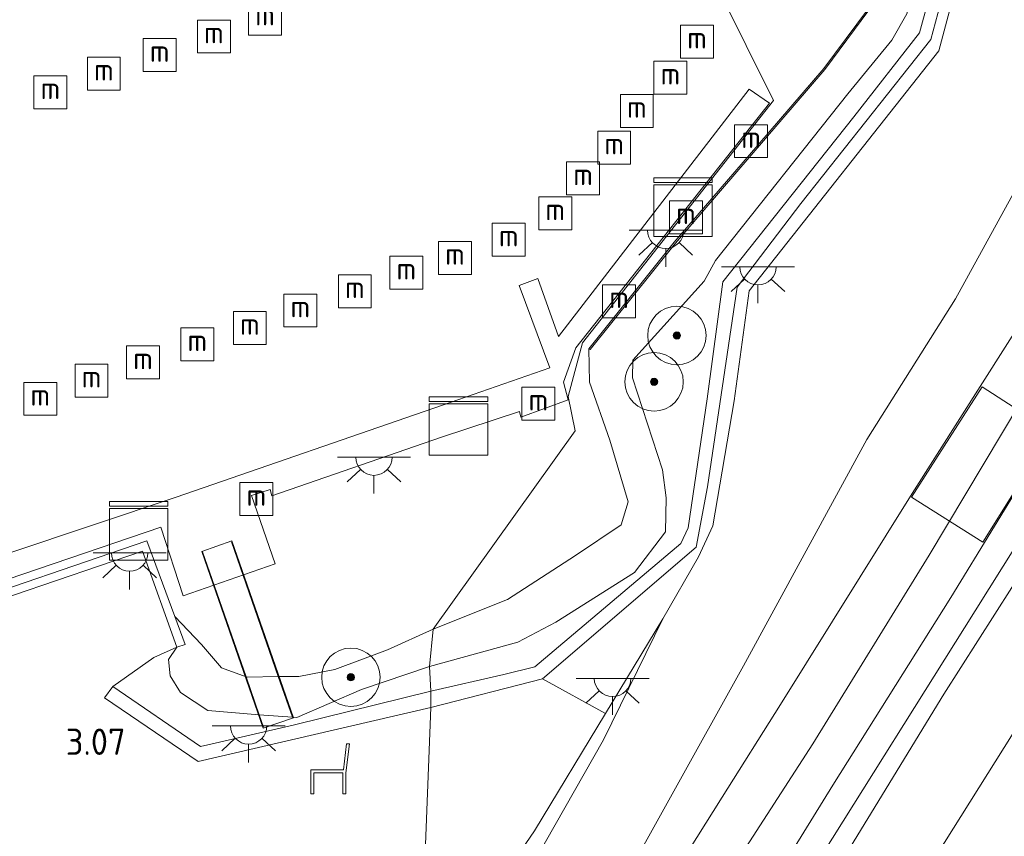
# Model space of a CAD drawing. Extents: x 130905 to 137824, y 412333 to 417928.
# Tile 63 of 256: x 132377 to 132444, y 413350 to 413406. Entities that reach past the tile are written whole.
import ezdxf
from ezdxf.enums import TextEntityAlignment as Align
from ezdxf.lldxf.tags import DXFTag

# ---------------------------------------------------------------- set-up
doc = ezdxf.new("R2010")
doc.units = 0
for name, color, linetype, lineweight in [('B-ME-BC-BETONVORM-GV', 50, 'Continuous', 18), ('B-ME-GK-BESCHOEIING_DAMWAND-GV', 130, 'Continuous', 18), ('B-ME-GR-BOOM-S', 90, 'Continuous', 25), ('B-ME-GR-GRAS-GV', 60, 'Continuous', 13), ('B-ME-GW-TALUD_KRUIN-G', 90, 'Continuous', 18), ('B-ME-GW-TALUD_TEEN-G', 90, 'Continuous', 18), ('B-ME-IE-MEUBILAIR_WATERWEGMEUBILAIR-S', 150, 'Continuous', 25), ('B-ME-IE-MEUBILAIR_WEGMEUBILAIR-S', 7, 'Continuous', 25), ('B-ME-IE-TERREINAFSCHEIDING_KUNSTMATIG_HEKWERK-G', 20, 'IE-TERREINAFSCHEIDING-KUNSTMATIG', 18), ('B-ME-KL-DATA-S', 90, 'Continuous', 25), ('B-ME-KL-ET_LS_OV_LICHTPUNT-S', 190, 'Continuous', 25), ('B-ME-KW-KUNSTWERK_BRUG-GV', 170, 'Continuous', 18), ('B-ME-KW-KUNSTWERK_STEIGER-GV', 170, 'Continuous', 18), ('B-ME-OB-BESCHOEIING-GV', 7, 'Continuous', 18), ('B-ME-OB-OEVERVOORZIENING-G', 7, 'Continuous', 18), ('B-ME-OG-TERREIN-GV', 7, 'Continuous', 18), ('B-ME-OG-WATER_HAVEN-GV', 170, 'Continuous', 18), ('B-ME-VH-VERHARDING_ASFALT-GV', 252, 'Continuous', 18), ('B-ME-VH-VERHARDING_GESLOTEN-GV', 252, 'Continuous', 18), ('B-ME-WH-WINTERBED-G', 150, 'WH-WINTERBED', 18), ('X-XX-AL-HOOGTELABEL-S', 7, 'Continuous', 25)]:
    doc.layers.add(name, color=color, linetype=linetype, lineweight=lineweight)
doc.styles.add('NLCS-ISO', font='NLCS-ISO.ttf')
doc.styles.add('NLCS-ISO-ANNOTATIVE-T18', font='NLCS-ISO.ttf', dxfattribs={"height": 1.8})
doc.styles.get("Standard").update_dxf_attribs({"font": 'arial.ttf'})
doc.linetypes.add('IE-TERREINAFSCHEIDING-KUNSTMATIG', pattern='A,4,[82,NLCS.SHX,S=0.75,R=90,X=0,Y=0],4,-2', length=10)
tags = doc.linetypes.add('WH-WINTERBED', pattern='A,6,-3.5,["WB",Standard,S=1.8,R=0,X=-1.5,Y=-0.9],-3.5,6,-3.5,6,-3.5,6,-3.5,6,-3.5', length=51).pattern_tags.tags
tags[6] = DXFTag(74, 10)

# ---------------------------------------------------------------- blocks, each defined once
blk = doc.blocks.new('SAL-HOOGTELABEL-SO')
at = {"color": 0, "linetype": 'ByBlock', "lineweight": -2, "style": 'NLCS-ISO-ANNOTATIVE-T18'}
blk.add_attdef('HOOGTE', text='', height=1.8, dxfattribs=at).set_placement((2.788, 0), align=Align.RIGHT)
blk = doc.blocks.new('SIE-WEG_ZITBANK-SO')
at = {"color": 0, "linetype": 'ByBlock', "lineweight": 18}
blk.add_lwpolyline([(-0.912, -1.631), (-0.912, -0.2), (1.088, -0.2), (1.088, -1.631), (1.288, -1.631), (1.288, -0.212), (1.536, 1.777), (1.335, 1.777), (1.113, 0), (-1.112, 0), (-1.112, -1.631)], close=True, dxfattribs=at)
blk = doc.blocks.new('SGR-BOOM_01-SO')
at = {"linetype": 'ByBlock', "lineweight": 18}
h = blk.add_hatch(color=0, dxfattribs=at)
h.dxf.hatch_style = 1
edge = h.paths.add_edge_path()
edge.add_arc((0, 0), 0.25, 0, 360)
at = {"color": 0, "linetype": 'ByBlock', "lineweight": 18}
for radius in [2, 0.25]:
    blk.add_circle((0, 0), radius, dxfattribs=at)
blk = doc.blocks.new('SKL-ET_OV_LICHTPUNT-SO')
at = {"color": 0, "linetype": 'ByBlock', "lineweight": 18}
for points in [[(-1.25, 0), (-2.5, 0)], [(1.25, 0), (2.5, 0)], [(-0.915, -0.851), (-1.831, -1.703)], [(0, -1.25), (0, -2.5)], [(0.915, -0.851), (1.831, -1.703)]]:
    blk.add_lwpolyline(points, dxfattribs=at)
blk.add_lwpolyline([(0, 0), (1.25, 0, -1), (-1.25, 0)], format="xyb", close=True, dxfattribs=at)
blk = doc.blocks.new('SIE-WATER_MEERPAAL-SO')
at = {"color": 0, "linetype": 'ByBlock', "lineweight": 18}
blk.add_lwpolyline([(-1.125, -1.125), (1.125, -1.125), (1.125, 1.125), (-1.125, 1.125)], close=True, dxfattribs=at)
at = {"color": 0, "linetype": 'ByBlock', "lineweight": 18, "style": 'NLCS-ISO'}
blk.add_text('m', height=1.5, dxfattribs=at).set_placement((0, 0.283), align=Align.MIDDLE_CENTER)
blk = doc.blocks.new('SKL-DATA_KAST-SO')
at = {"color": 0, "linetype": 'ByBlock', "lineweight": 18}
for points in [[(-2, 2), (2, 2), (2, 1.68), (-2, 1.68)], [(-2, 1.52), (2, 1.52), (2, -2), (-2, -2)]]:
    blk.add_lwpolyline(points, close=True, dxfattribs=at)

msp = doc.modelspace()

# ---------------------------------------------------------------- linework, layer by layer
at = {"layer": 'B-ME-BC-BETONVORM-GV'}
msp.add_polyline3d([(132441.214, 413411.699, 2.409), (132439.302, 413404.569, 2.671), (132430.404, 413393.347, 2.734), (132426.04, 413387.621, 2.734), (132424.019, 413373.964, 2.946), (132423.241, 413369.834, 2.971), (132412.717, 413360.82, 2.971), (132405.095, 413358.866, 2.753), (132405.078, 413359.963, 2.828), (132410.079, 413361.122, 2.85), (132412.212, 413361.633, 2.963), (132422.198, 413370.069, 3.038), (132422.683, 413371.159, 3.038), (132423.991, 413379.979, 3), (132425.077, 413387.981, 2.825), (132434.021, 413399.282, 2.813), (132438.521, 413405.019, 2.8), (132440.305, 413411.546, 2.538)], dxfattribs=at)
msp.add_polyline3d([(132383.325, 413360.297, 2.991), (132389.328, 413356.185, 2.803), (132390.333, 413356.414, 2.877), (132395.748, 413357.674, 2.753), (132405.078, 413359.963, 2.828), (132405.095, 413358.866, 2.753), (132389.169, 413355.152, 2.853), (132382.762, 413359.523, 2.978)], close=True, dxfattribs=at)
at = {"layer": 'B-ME-GK-BESCHOEIING_DAMWAND-GV'}
msp.add_polyline3d([(132385.652, 413370.257, 0.9), (132387.561, 413365.087, 0.9), (132388.271, 413363.164, 1.815), (132387.697, 413362.987, 2.552), (132385.355, 413369.554, 2.552), (132364.727, 413362.531, 2.552), (132345.383, 413355.948, 2.561), (132327.76, 413349.912, 2.565), (132327.178, 413350.171, 0.9), (132351.907, 413358.73, 0.9), (132371.498, 413365.422, 0.9)], close=True, dxfattribs=at)
at = {"layer": 'B-ME-GR-GRAS-GV'}
for points in [[(132528.911, 413487.919, 3.096), (132522.407, 413481.132, 3.334), (132515.906, 413472.671, 3.384), (132505.719, 413454.847, 3.204), (132495.219, 413437.671, 3.009), (132484.305, 413420.738, 3.075), (132473.786, 413403.63, 2.85), (132462.719, 413385.595, 2.915), (132451.373, 413367.35, 2.904), (132440.242, 413349.626, 2.766), (132429.211, 413332.393, 2.75), (132418.653, 413316.544, 2.769), (132415.53, 413311.972, 2.804), (132410.875, 413313.662, 5.411), (132419.113, 413326.438, 5.411), (132429.791, 413342.762, 5.261), (132440.198, 413359.774, 5.159), (132456.479, 413385.323, 5.273), (132474.182, 413413.648, 5.273), (132489.462, 413437.403, 5.225), (132504.65, 413461.291, 5.219), (132515.882, 413478.239, 5.402), (132523.048, 413487.971, 5.396), (132531.23, 413496.864, 5.528)], [(132531.23, 413496.864, 5.528), (132523.048, 413487.971, 5.396), (132515.882, 413478.239, 5.402), (132504.65, 413461.291, 5.219), (132489.462, 413437.403, 5.225), (132474.182, 413413.648, 5.273), (132456.479, 413385.323, 5.273), (132440.198, 413359.774, 5.159), (132429.791, 413342.762, 5.261)], [(132517.19, 413496.464, 5.791), (132510.276, 413487.386, 5.725), (132504.24, 413478.615, 5.7), (132496.388, 413466.677, 5.675), (132487.34, 413452.387, 5.663), (132480.954, 413442.024, 5.588), (132472.342, 413428.29, 5.6), (132464.328, 413415.704, 5.588), (132454.477, 413400.166, 5.563), (132446.09, 413386.204, 5.575), (132438.018, 413373.504, 5.625), (132429.015, 413359.066, 5.55), (132425.024, 413352.722, 5.503), (132414.233, 413335.543, 5.503)], [(132431.227, 413347.776, 5.307), (132442.343, 413365.474, 5.378), (132449.049, 413376.166, 5.478), (132458.478, 413391.41, 5.466), (132466.413, 413403.986, 5.566), (132474.933, 413417.503, 5.591), (132481.87, 413428.649, 5.541), (132489.103, 413439.999, 5.503), (132496.878, 413452.496, 5.553), (132503.363, 413462.613, 5.542), (132509.128, 413471.818, 5.629), (132512.043, 413476.153, 5.667), (132517.402, 413484.05, 5.754), (132521.44, 413489.62, 5.804), (132526.996, 413495.968, 5.817)], [(132526.996, 413495.968, 5.817), (132521.44, 413489.62, 5.804), (132517.402, 413484.05, 5.754), (132512.043, 413476.153, 5.667), (132509.128, 413471.818, 5.629), (132503.363, 413462.613, 5.542), (132496.878, 413452.496, 5.553), (132489.103, 413439.999, 5.503), (132481.87, 413428.649, 5.541), (132474.933, 413417.503, 5.591), (132466.413, 413403.986, 5.566), (132458.478, 413391.41, 5.466), (132449.049, 413376.166, 5.478), (132442.343, 413365.474, 5.378), (132431.227, 413347.776, 5.307)], [(132416.836, 413344.349, 5.277), (132426.488, 413361.707, 5.1), (132434.923, 413377.198, 5.229), (132440.987, 413386.825, 4.995), (132447.723, 413399.073, 5.184), (132448.501, 413402.723, 5.037), (132447.683, 413406.752, 4.701), (132446.197, 413410.986, 4.104), (132444.309, 413415.827, 3.882), (132439.644, 413424.869, 3.555), (132437.023, 413430.573, 3.582), (132431.53, 413442.532, 3.639), (132426.84, 413452.139, 3.756), (132424.29, 413456.271, 4.224), (132423.121, 413457.786, 4.516), (132421.717, 413460.984, 5.366), (132415.578, 413458.724, 5.366), (132408.712, 413456.258, 5.52), (132408.945, 413462.424, 5.846), (132421.831, 413467.144, 5.888), (132431.916, 413470.837, 5.92), (132453.992, 413479.381, 5.833), (132473.204, 413486.949, 5.812), (132491.945, 413494.32, 5.917)], [(132423.148, 413338.239, 5.513), (132432.595, 413353.536, 5.513), (132440.679, 413366.384, 5.563), (132446.652, 413376.146, 5.588), (132452.438, 413385.134, 5.588), (132461.017, 413398.879, 5.588), (132467.195, 413408.743, 5.6), (132475.579, 413422.363, 5.6), (132482.71, 413433.691, 5.638), (132492.873, 413449.864, 5.663), (132499.383, 413460.09, 5.7), (132506.537, 413471.6, 5.713), (132511.564, 413479.078, 5.763), (132516.726, 413486.111, 5.763), (132522.972, 413493.821, 5.788)], [(132440.242, 413349.626, 2.766), (132451.373, 413367.35, 2.904), (132462.719, 413385.595, 2.915), (132473.786, 413403.63, 2.85), (132484.305, 413420.738, 3.075), (132495.219, 413437.671, 3.009), (132505.719, 413454.847, 3.204), (132515.906, 413472.671, 3.384), (132522.407, 413481.132, 3.334), (132528.911, 413487.919, 3.096)], [(132411.615, 413347.327, 3.617), (132416.892, 413356.638, 3.647), (132420.954, 413364.926, 3.254), (132423.396, 413369.159, 3.284), (132424.372, 413371.292, 3.227), (132425.843, 413379.834, 2.93), (132426.875, 413387.372, 2.666), (132439.841, 413403.789, 2.948), (132442.032, 413412.021, 2.765), (132434.109, 413431.688, 2.456), (132431.837, 413437.167, 2.519), (132429.219, 413443.526, 2.57), (132426.876, 413449.015, 2.846), (132423.121, 413457.786, 4.516), (132424.29, 413456.271, 4.224), (132426.84, 413452.139, 3.756), (132431.53, 413442.532, 3.639), (132437.023, 413430.573, 3.582), (132439.644, 413424.869, 3.555), (132444.309, 413415.827, 3.882), (132446.197, 413410.986, 4.104)], [(132442.032, 413412.021, 2.765), (132439.841, 413403.789, 2.948), (132426.875, 413387.372, 2.666), (132425.843, 413379.834, 2.93), (132424.372, 413371.292, 3.227), (132423.396, 413369.159, 3.284), (132420.954, 413364.926, 3.254), (132417.04, 413358.45, 3.408), (132412.717, 413360.82, 2.971), (132423.241, 413369.834, 2.971), (132424.019, 413373.964, 2.946), (132426.04, 413387.621, 2.734), (132430.404, 413393.347, 2.734), (132439.302, 413404.569, 2.671), (132441.214, 413411.699, 2.409)], [(132440.305, 413411.546, 2.538), (132438.521, 413405.019, 2.8), (132434.021, 413399.282, 2.813), (132425.077, 413387.981, 2.825), (132423.991, 413379.979, 3), (132422.683, 413371.159, 3.038), (132422.198, 413370.069, 3.038), (132412.212, 413361.633, 2.963), (132410.079, 413361.122, 2.85), (132405.078, 413359.963, 2.828), (132404.983, 413361.667, 2.55), (132411.041, 413363.325, 2.663), (132413.645, 413364.693, 2.796), (132419.02, 413368.085, 2.853), (132421.145, 413370.873, 2.856), (132421.194, 413373.197, 2.856), (132420.932, 413375.112, 2.856), (132418.875, 413381.424, 2.444), (132418.905, 413382.631, 2.444), (132423.781, 413388.033, 2.439), (132424.564, 413389.442, 2.415), (132433.631, 413400.836, 2.34), (132436.628, 413404.509, 2.379), (132437.653, 413406.332, 2.361)], [(132437.653, 413406.332, 2.361), (132436.628, 413404.509, 2.379), (132433.631, 413400.836, 2.34), (132424.564, 413389.442, 2.415), (132423.781, 413388.033, 2.439), (132418.905, 413382.631, 2.444), (132418.875, 413381.424, 2.444), (132420.932, 413375.112, 2.856), (132421.194, 413373.197, 2.856), (132421.145, 413370.873, 2.856), (132419.02, 413368.085, 2.853), (132413.645, 413364.693, 2.796), (132411.041, 413363.325, 2.663), (132404.983, 413361.667, 2.55), (132405.248, 413364.218, 0.9), (132410.33, 413366.237, 0.9), (132414.973, 413369.261, 0.9), (132418.119, 413371.349, 0.9), (132418.596, 413372.918, 0.9), (132417.335, 413377.152, 0.9), (132415.947, 413381.124, 0.9), (132415.904, 413383.403, 0.9), (132415.982, 413383.341, 1.275), (132421.823, 413390.631, 1.293), (132432.054, 413402.515, 1.293), (132435.063, 413406.561, 1.311)], [(132447.723, 413399.073, 5.184), (132440.987, 413386.825, 4.995), (132434.923, 413377.198, 5.229), (132426.488, 413361.707, 5.1), (132416.836, 413344.349, 5.277)]]:
    msp.add_polyline3d(points, dxfattribs=at)
for points in [[(132392.44, 413360.96, 2.309), (132392.514, 413360.933, 0.9), (132394.645, 413360.966, 2.254), (132396.049, 413360.987, 0.9), (132398.507, 413361.447, 0.9), (132402.121, 413362.793, 0.9), (132405.248, 413364.218, 0.9), (132404.983, 413361.667, 2.55), (132400.351, 413360.092, 2.613), (132395.915, 413358.16, 2.75), (132395.613, 413358.184, 2.581), (132393.343, 413358.363, 2.855), (132389.835, 413358.64, 2.999), (132387.943, 413359.888, 2.974), (132387.249, 413361.012, 2.962), (132387.141, 413362.134, 2.885), (132387.697, 413362.987, 2.552), (132388.271, 413363.164, 1.815), (132387.561, 413365.087, 0.9), (132389.381, 413363.164, 0.9), (132390.752, 413361.57, 0.9)], [(132411.615, 413347.327, 3.617), (132404.177, 413336.067, 3.68), (132404.303, 413338.918, 3.664), (132412.186, 413350.418, 3.598), (132417.04, 413358.45, 3.408), (132420.954, 413364.926, 3.254), (132416.892, 413356.638, 3.647)], [(132395.613, 413358.184, 2.581), (132395.915, 413358.16, 2.75), (132400.351, 413360.092, 2.613), (132404.983, 413361.667, 2.55), (132405.078, 413359.963, 2.828), (132395.748, 413357.674, 2.753), (132390.333, 413356.414, 2.877), (132389.328, 413356.185, 2.803), (132383.325, 413360.297, 2.991), (132386.133, 413362.275, 2.941), (132387.697, 413362.987, 2.552), (132387.141, 413362.134, 2.885), (132387.249, 413361.012, 2.962), (132387.943, 413359.888, 2.974), (132389.835, 413358.64, 2.999), (132393.343, 413358.363, 2.855)]]:
    msp.add_polyline3d(points, close=True, dxfattribs=at)
at = {"layer": 'B-ME-GW-TALUD_KRUIN-G'}
for points in [[(132410.875, 413313.662, 5.411), (132419.113, 413326.438, 5.411), (132429.791, 413342.762, 5.261), (132440.198, 413359.774, 5.159), (132456.479, 413385.323, 5.273), (132474.182, 413413.648, 5.273), (132489.462, 413437.403, 5.225), (132504.65, 413461.291, 5.219), (132515.882, 413478.239, 5.402), (132523.048, 413487.971, 5.396), (132531.23, 413496.864, 5.528), (132537.759, 413503.371, 5.687), (132541.678, 413507.08, 5.727), (132546.26, 413510.75, 5.853)], [(132424.29, 413456.271, 4.224), (132426.84, 413452.139, 3.756), (132431.53, 413442.532, 3.639), (132437.023, 413430.573, 3.582), (132439.644, 413424.869, 3.555), (132444.309, 413415.827, 3.882), (132446.197, 413410.986, 4.104), (132447.683, 413406.752, 4.701), (132448.501, 413402.723, 5.037), (132447.723, 413399.073, 5.184), (132440.987, 413386.825, 4.995), (132434.923, 413377.198, 5.229), (132426.488, 413361.707, 5.1), (132416.836, 413344.349, 5.277), (132403.711, 413323.726, 5.359)], [(132423.781, 413388.033, 2.439), (132424.564, 413389.442, 2.415), (132433.631, 413400.836, 2.34), (132436.628, 413404.509, 2.379), (132437.653, 413406.332, 2.361), (132438.942, 413410.839, 2.277), (132438.856, 413411.987, 2.241), (132438.294, 413413.462, 2.202), (132433.968, 413423.846, 2.181), (132433.414, 413424.563, 2.413)], [(132421.145, 413370.873, 2.856), (132421.194, 413373.197, 2.856), (132420.932, 413375.112, 2.856), (132418.875, 413381.424, 2.444), (132418.905, 413382.631, 2.444), (132423.781, 413388.033, 2.439)], [(132419.02, 413368.085, 2.853), (132421.145, 413370.873, 2.856)], [(132404.983, 413361.667, 2.55), (132411.041, 413363.325, 2.663), (132413.645, 413364.693, 2.796), (132419.02, 413368.085, 2.853)], [(132395.915, 413358.16, 2.75), (132395.613, 413358.184, 2.581), (132393.343, 413358.363, 2.855), (132389.835, 413358.64, 2.999), (132387.943, 413359.888, 2.974), (132387.249, 413361.012, 2.962), (132387.141, 413362.134, 2.885), (132387.697, 413362.987, 2.552)], [(132395.915, 413358.16, 2.75), (132400.351, 413360.092, 2.613), (132404.983, 413361.667, 2.55)]]:
    msp.add_polyline3d(points, dxfattribs=at)
at = {"layer": 'B-ME-GW-TALUD_TEEN-G'}
for points in [[(132415.53, 413311.972, 2.804), (132418.653, 413316.544, 2.769), (132429.211, 413332.393, 2.75), (132440.242, 413349.626, 2.766), (132451.373, 413367.35, 2.904), (132462.719, 413385.595, 2.915), (132473.786, 413403.63, 2.85), (132484.305, 413420.738, 3.075), (132495.219, 413437.671, 3.009), (132505.719, 413454.847, 3.204)], [(132420.954, 413364.926, 3.254), (132423.396, 413369.159, 3.284), (132424.372, 413371.292, 3.227), (132425.843, 413379.834, 2.93), (132426.875, 413387.372, 2.666), (132439.841, 413403.789, 2.948), (132442.032, 413412.021, 2.765), (132434.109, 413431.688, 2.456), (132431.837, 413437.167, 2.519), (132429.219, 413443.526, 2.57), (132426.876, 413449.015, 2.846)], [(132420.954, 413364.926, 3.254), (132416.892, 413356.638, 3.647), (132411.615, 413347.327, 3.617), (132404.177, 413336.067, 3.68)]]:
    msp.add_polyline3d(points, dxfattribs=at)
at = {"layer": 'B-ME-IE-TERREINAFSCHEIDING_KUNSTMATIG_HEKWERK-G'}
for points in [[(132442.343, 413365.474, 5.378), (132449.049, 413376.166, 5.478), (132458.478, 413391.41, 5.466), (132466.413, 413403.986, 5.566), (132474.933, 413417.503, 5.591), (132481.87, 413428.649, 5.541), (132489.103, 413439.999, 5.503), (132496.878, 413452.496, 5.553), (132503.363, 413462.613, 5.542), (132509.128, 413471.818, 5.629), (132512.043, 413476.153, 5.667), (132517.402, 413484.05, 5.754), (132521.44, 413489.62, 5.804), (132526.996, 413495.968, 5.817), (132532.123, 413500.826, 5.867), (132536.71, 413504.708, 5.867), (132541.189, 413507.714, 5.854)], [(132391.436, 413370.193, 1.168), (132394.645, 413360.966, 2.254), (132395.613, 413358.184, 2.581), (132395.615, 413358.178, 2.582)], [(132393.639, 413357.513, 2.771), (132393.343, 413358.363, 2.855), (132392.44, 413360.96, 2.309), (132389.466, 413369.508, 1.163)], [(132409.893, 413314.034, 5.334), (132413.882, 413319.924, 5.385), (132421.546, 413332.248, 5.376), (132431.227, 413347.776, 5.307), (132442.343, 413365.474, 5.378)], [(132420.954, 413364.926, 3.254), (132417.04, 413358.45, 3.408), (132412.186, 413350.418, 3.598), (132404.303, 413338.918, 3.664)]]:
    msp.add_polyline3d(points, dxfattribs=at)
at = {"layer": 'B-ME-KW-KUNSTWERK_BRUG-GV'}
msp.add_polyline3d([(132395.679, 413358.147, 2.588), (132393.608, 413357.45, 2.775), (132389.403, 413369.539, 1.162), (132391.466, 413370.257, 1.162)], close=True, dxfattribs=at)
at = {"layer": 'B-ME-KW-KUNSTWERK_STEIGER-GV'}
msp.add_polyline3d([(132359.143, 413363.713, 1.211), (132387.665, 413373.243, 1.227), (132405.89, 413379.535, 1.227), (132413.231, 413382.107, 1.227), (132411.136, 413387.725, 1.227), (132412.408, 413388.205, 1.227), (132413.816, 413384.24, 1.233), (132426.869, 413401.161, 1.233), (132428.26, 413400.219, 1.233), (132415.016, 413383.47, 1.233), (132414.16, 413381.12, 1.233), (132414.483, 413379.918, 1.233), (132411.246, 413378.728, 1.233), (132411.15, 413379.112, 1.233), (132405.806, 413377.36, 1.227), (132394.21, 413373.346, 1.207), (132394.087, 413373.777, 1.207), (132392.81, 413373.367, 1.207), (132394.426, 413368.676, 1.207), (132388.125, 413366.486, 1.203), (132386.598, 413371.195, 1.203), (132366.697, 413364.415, 1.227)], dxfattribs=at)
at = {"layer": 'B-ME-OB-BESCHOEIING-GV'}
msp.add_polyline3d([(132435.063, 413406.561, 1.311), (132432.054, 413402.515, 1.293), (132421.823, 413390.631, 1.293), (132415.982, 413383.341, 1.275), (132415.904, 413383.403, 0.9), (132421.746, 413390.695, 0.9), (132427.46, 413397.332, 0.9), (132431.976, 413402.577, 0.9), (132434.972, 413406.606, 0.9)], dxfattribs=at)
at = {"layer": 'B-ME-OB-OEVERVOORZIENING-G'}
for points in [[(132408.163, 413441.704, 0.9), (132417.463, 413444.611, 0.9), (132418.98, 413445.205, 0.9), (132422.008, 413444.375, 0.9), (132426.214, 413435.161, 0.9), (132429.048, 413428.49, 0.9), (132430.009, 413426.116, 0.9), (132435.557, 413412.407, 0.9), (132436.193, 413410.834, 0.9), (132434.972, 413406.606, 0.9), (132431.976, 413402.577, 0.9), (132427.46, 413397.332, 0.9), (132421.746, 413390.695, 0.9), (132415.904, 413383.403, 0.9), (132415.947, 413381.124, 0.9), (132417.335, 413377.152, 0.9), (132418.596, 413372.918, 0.9), (132418.119, 413371.349, 0.9), (132414.973, 413369.261, 0.9), (132410.33, 413366.237, 0.9), (132405.248, 413364.218, 0.9)], [(132405.248, 413364.218, 0.9), (132402.121, 413362.793, 0.9), (132398.507, 413361.447, 0.9), (132396.049, 413360.987, 0.9), (132394.645, 413360.966, 2.254), (132392.514, 413360.933, 0.9), (132392.44, 413360.96, 2.309), (132390.752, 413361.57, 0.9), (132389.381, 413363.164, 0.9), (132387.561, 413365.087, 0.9), (132385.652, 413370.257, 0.9), (132371.498, 413365.422, 0.9), (132351.907, 413358.73, 0.9), (132327.178, 413350.171, 0.9)]]:
    msp.add_polyline3d(points, dxfattribs=at)
at = {"layer": 'B-ME-OG-TERREIN-GV'}
for points in [[(132382.762, 413359.523, 2.978), (132389.169, 413355.152, 2.853), (132405.095, 413358.866, 2.753), (132404.303, 413338.918, 3.664), (132391.348, 413321.679, 3.656), (132327.76, 413349.912, 2.565), (132345.383, 413355.948, 2.561), (132364.727, 413362.531, 2.552), (132385.355, 413369.554, 2.552), (132387.697, 413362.987, 2.552), (132386.133, 413362.275, 2.941), (132383.325, 413360.297, 2.991)], [(132412.186, 413350.418, 3.598), (132404.303, 413338.918, 3.664), (132405.095, 413358.866, 2.753), (132412.717, 413360.82, 2.971), (132417.04, 413358.45, 3.408)]]:
    msp.add_polyline3d(points, close=True, dxfattribs=at)
at = {"layer": 'B-ME-OG-WATER_HAVEN-GV'}
for points in [[(132371.966, 413405.125, 0.7), (132419.168, 413419.277, 0.7), (132428.523, 413400.382, 0.7), (132415.474, 413383.816, 0.7), (132414.471, 413380.143, 0.7), (132414.97, 413377.788, 0.7), (132405.248, 413364.218, 0.9), (132402.121, 413362.793, 0.9), (132398.507, 413361.447, 0.9), (132396.049, 413360.987, 0.9), (132394.645, 413360.966, 2.254), (132392.514, 413360.933, 0.9), (132392.44, 413360.96, 2.309), (132390.752, 413361.57, 0.9), (132389.381, 413363.164, 0.9), (132387.561, 413365.087, 0.9), (132385.652, 413370.257, 0.9), (132371.498, 413365.422, 0.9)], [(132434.972, 413406.606, 0.9), (132431.976, 413402.577, 0.9), (132427.46, 413397.332, 0.9), (132421.746, 413390.695, 0.9), (132415.904, 413383.403, 0.9), (132415.947, 413381.124, 0.9), (132417.335, 413377.152, 0.9), (132418.596, 413372.918, 0.9), (132418.119, 413371.349, 0.9), (132414.973, 413369.261, 0.9), (132410.33, 413366.237, 0.9), (132405.248, 413364.218, 0.9), (132414.97, 413377.788, 0.7), (132414.471, 413380.143, 0.7), (132415.474, 413383.816, 0.7), (132428.523, 413400.382, 0.7), (132419.168, 413419.277, 0.7)]]:
    msp.add_polyline3d(points, dxfattribs=at)
at = {"layer": 'B-ME-VH-VERHARDING_ASFALT-GV'}
for points in [[(132414.233, 413335.543, 5.503), (132425.024, 413352.722, 5.503), (132429.015, 413359.066, 5.55), (132438.018, 413373.504, 5.625), (132446.09, 413386.204, 5.575), (132454.477, 413400.166, 5.563), (132464.328, 413415.704, 5.588), (132472.342, 413428.29, 5.6), (132480.954, 413442.024, 5.588), (132487.34, 413452.387, 5.663), (132496.388, 413466.677, 5.675), (132504.24, 413478.615, 5.7), (132510.276, 413487.386, 5.725), (132517.19, 413496.464, 5.791)], [(132522.972, 413493.821, 5.788), (132516.726, 413486.111, 5.763), (132511.564, 413479.078, 5.763), (132506.537, 413471.6, 5.713), (132499.383, 413460.09, 5.7), (132492.873, 413449.864, 5.663), (132482.71, 413433.691, 5.638), (132475.579, 413422.363, 5.6), (132467.195, 413408.743, 5.6), (132461.017, 413398.879, 5.588), (132452.438, 413385.134, 5.588), (132446.652, 413376.146, 5.588), (132440.679, 413366.384, 5.563), (132432.595, 413353.536, 5.513), (132423.148, 413338.239, 5.513)]]:
    msp.add_polyline3d(points, dxfattribs=at)
at = {"layer": 'B-ME-VH-VERHARDING_GESLOTEN-GV'}
msp.add_polyline3d([(132447.581, 413377.72, 5.579), (132442.855, 413370.18, 5.642), (132437.986, 413373.258, 5.642), (132442.816, 413380.796, 5.592)], close=True, dxfattribs=at)
at = {"layer": 'B-ME-WH-WINTERBED-G'}
msp.add_polyline3d([(132524.863, 413500.113, 5.95), (132517.759, 413491.667, 5.888), (132507.611, 413478.397, 5.788), (132498.944, 413465.119, 5.763), (132485.496, 413443.405, 5.75), (132468.995, 413417.289, 5.738), (132456.543, 413396.721, 5.588), (132445.397, 413379.664, 5.588), (132439.193, 413369.277, 5.638), (132431.223, 413356.371, 5.638), (132422.551, 413342.961, 5.575), (132412.416, 413326.928, 5.513), (132405.477, 413315.708, 5.467)], dxfattribs=at)

# ---------------------------------------------------------------- block references
at = {"layer": 'B-ME-GR-BOOM-S'}
for p in [(132421.924, 413384.308, 2.614), (132420.359, 413381.136, 2.181), (132399.615, 413360.923, 1.834)]:
    msp.add_blockref('SGR-BOOM_01-SO', p, dxfattribs=at)
at = {"layer": 'B-ME-IE-MEUBILAIR_WATERWEGMEUBILAIR-S'}
for p in [(132393.741, 413405.994, 3.498), (132390.239, 413404.769, 3.535), (132423.296, 413404.414, 2.674), (132386.526, 413403.498, 3.385), (132382.706, 413402.222, 3.431), (132421.479, 413401.948, 2.674), (132379.05, 413400.951, 3.434), (132419.184, 413399.677, 2.498), (132427, 413397.607, 3.887), (132417.632, 413397.169, 2.674), (132415.504, 413395.063, 2.512), (132413.597, 413392.667, 2.624), (132422.54, 413392.397, 4.487), (132410.412, 413390.875, 3.197), (132406.734, 413389.619, 3.331), (132403.408, 413388.608, 3.112), (132399.887, 413387.334, 3.112), (132417.966, 413386.654, 4.562), (132396.155, 413386.019, 3.112), (132392.702, 413384.825, 3.112), (132389.102, 413383.706, 3.112), (132385.389, 413382.467, 3.112), (132381.862, 413381.221, 3.112), (132378.356, 413379.975, 3.112), (132412.444, 413379.645, 4.912), (132393.145, 413373.123, 5.037)]:
    msp.add_blockref('SIE-WATER_MEERPAAL-SO', p, dxfattribs=at)
at = {"layer": 'B-ME-IE-MEUBILAIR_WEGMEUBILAIR-S'}
msp.add_blockref('SIE-WEG_ZITBANK-SO', (132397.985, 413354.59, 3.484), dxfattribs=at)
at = {"layer": 'B-ME-KL-DATA-S'}
for p in [(132422.347, 413393.093, 1.223), (132406.981, 413378.111, 1.198), (132385.098, 413370.944, 1.348)]:
    msp.add_blockref('SKL-DATA_KAST-SO', p, dxfattribs=at)
at = {"layer": 'B-ME-KL-ET_LS_OV_LICHTPUNT-S'}
for p in [(132421.158, 413391.517, 1.426), (132427.469, 413389.017, 2.61), (132401.194, 413375.991, 1.088), (132384.474, 413369.435, 2.528), (132417.52, 413360.849, 3.297), (132392.614, 413357.6, 2.864)]:
    msp.add_blockref('SKL-ET_OV_LICHTPUNT-SO', p, dxfattribs=at)
at = {"layer": 'X-XX-AL-HOOGTELABEL-S'}
msp.add_blockref('SAL-HOOGTELABEL-SO', (132381.406, 413355.612, 3.065), dxfattribs=at).add_auto_attribs({'HOOGTE': '3.07'})

doc.saveas('drawing.dxf')
